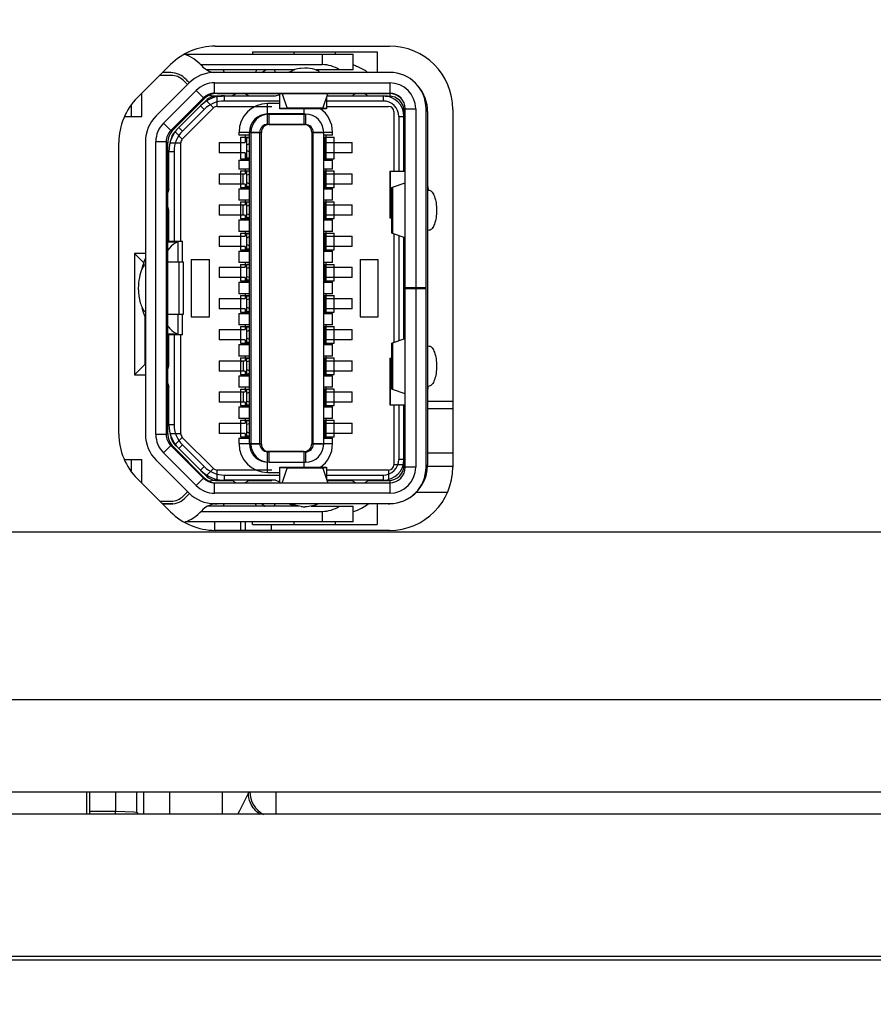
# Model space of a CAD drawing. Header units: inches. Extents: x 0 to 34, y 0 to 22.
# Tile 88 of 103: x 13.807 to 14.453, y 16.256 to 17.003. Entities that reach past the tile are written whole.
import ezdxf

# ---------------------------------------------------------------- set-up
doc = ezdxf.new("R2010")
doc.units = ezdxf.units.IN
doc.header["$LTSCALE"] = 1.87
doc.header["$MEASUREMENT"] = 0
doc.layers.get('0').update_dxf_attribs({"linetype": 'CONTINUOUS'})
for name, color, linetype in [('02___PRT_ALL_AXES', 7, 'CONTINUOUS'), ('DATUMCURVES', 7, 'CONTINUOUS'), ('DIMENSIONS', 7, 'CONTINUOUS')]:
    doc.layers.add(name, color=color, linetype=linetype)
doc.styles.get("Standard").update_dxf_attribs({"font": 'txt', "width": 0.8})
doc.dimstyles.new('DIMSTYLE_1', dxfattribs={"dimtxt": 0.125, "dimasz": 0.18, "dimexe": 0.125, "dimexo": 0.0625, "dimgap": 0.0625, "dimtad": 0, "dimtih": 1, "dimtoh": 1, "dimzin": 4, "dimdsep": 46, "dimtxsty": 'STANDARD', "dimblk": '_FILLED', "dimblk1": '_FILLED', "dimblk2": '_FILLED', "dimcen": 0.09, "dimadec": 0, "dimazin": 0, "dimtp": 0.01, "dimtm": 0.01, "dimtfac": 1, "dimtofl": 0, "dimtmove": 0, "dimatfit": 3, "dimldrblk": '_FILLED', "dimfxl": 1, "dimtolj": 1, "dimtzin": 4, "dimarcsym": 0})

# ---------------------------------------------------------------- blocks, each defined once
blk = doc.blocks.new('_FILLED')
at = {"color": 0, "linetype": 'BYBLOCK'}
blk.add_solid([(0, 0), (-1, 0.1736), (-1, -0.1736)], dxfattribs=at)
blk = doc.blocks.new('*D0')
at = {"layer": 'DIMENSIONS', "color": 2, "linetype": 'CONTINUOUS'}
for p, q in [((11.60457, 17.11665), (11.48707, 17.11665)), ((11.60457, 16.61435), (11.60457, 17.11665)), ((16.15443, 16.61435), (11.47957, 16.61435)), ((13.41968, 16.27801), (11.47957, 16.27801)), ((11.60457, 16.27801), (11.60457, 15.91801))]:
    blk.add_line(p, q, dxfattribs=at)
at = {"layer": 'DIMENSIONS', "color": 2, "linetype": 'CONTINUOUS', "xscale": 0.18, "yscale": 0.18, "zscale": 0.18}
for p, rotation in [((11.60457, 16.61435), 270), ((11.60457, 16.27801), 90)]:
    blk.add_blockref('_FILLED', p, dxfattribs=dict(at, rotation=rotation))
at = {"layer": 'DIMENSIONS', "color": 2, "linetype": 'CONTINUOUS', "insert": (11.42457, 17.17915), "char_height": 0.125, "width": 0.925, "attachment_point": 3, "line_spacing_factor": 0.9}
blk.add_mtext('.34{\\Ftxt.shx;\\W1.000000;\\H0.125000; }[8.5]', dxfattribs=at)
blk = doc.blocks.new('*D1')
at = {"layer": 'DIMENSIONS', "color": 2, "linetype": 'CONTINUOUS'}
for p, q in [((12.41658, 16.4048), (12.41658, 15.36214)), ((16.38131, 16.38748), (16.38131, 15.36214)), ((12.41658, 15.48714), (13.72394, 15.48714)), ((16.38131, 15.48714), (15.07394, 15.48714))]:
    blk.add_line(p, q, dxfattribs=at)
at = {"layer": 'DIMENSIONS', "color": 2, "linetype": 'CONTINUOUS', "xscale": 0.18, "yscale": 0.18, "zscale": 0.18, "rotation": 180}
blk.add_blockref('_FILLED', (12.41658, 15.48714), dxfattribs=at)
at = {"layer": 'DIMENSIONS', "color": 2, "linetype": 'CONTINUOUS', "xscale": 0.18, "yscale": 0.18, "zscale": 0.18}
blk.add_blockref('_FILLED', (16.38131, 15.48714), dxfattribs=at)
at = {"layer": 'DIMENSIONS', "color": 2, "linetype": 'CONTINUOUS', "insert": (14.39894, 15.54964), "char_height": 0.125, "width": 1.225, "attachment_point": 2, "line_spacing_factor": 0.9}
blk.add_mtext('3.96{\\Ftxt.shx;\\W1.000000;\\H0.125000; }[100.7]', dxfattribs=at)
blk = doc.blocks.new('*D2')
at = {"layer": 'DIMENSIONS', "color": 2, "linetype": 'CONTINUOUS'}
for p, q in [((12.41658, 16.4048), (12.41658, 14.61214)), ((16.56728, 16.33288), (16.56728, 14.61214)), ((12.41658, 14.73714), (13.81693, 14.73714)), ((16.56728, 14.73714), (15.16693, 14.73714))]:
    blk.add_line(p, q, dxfattribs=at)
at = {"layer": 'DIMENSIONS', "color": 2, "linetype": 'CONTINUOUS', "xscale": 0.18, "yscale": 0.18, "zscale": 0.18, "rotation": 180}
blk.add_blockref('_FILLED', (12.41658, 14.73714), dxfattribs=at)
at = {"layer": 'DIMENSIONS', "color": 2, "linetype": 'CONTINUOUS', "xscale": 0.18, "yscale": 0.18, "zscale": 0.18}
blk.add_blockref('_FILLED', (16.56728, 14.73714), dxfattribs=at)
at = {"layer": 'DIMENSIONS', "color": 2, "linetype": 'CONTINUOUS', "insert": (14.49193, 14.79964), "char_height": 0.125, "width": 1.225, "attachment_point": 2, "line_spacing_factor": 0.9}
blk.add_mtext('4.15{\\Ftxt.shx;\\W1.000000;\\H0.125000; }[105.4]', dxfattribs=at)

msp = doc.modelspace()

# ---------------------------------------------------------------- linework, layer by layer
at = {"color": 6, "linetype": 'CONTINUOUS'}
for p, q in [((13.98295, 16.97828), (13.98295, 16.97647)), ((13.98295, 16.97828), (14.07745, 16.97828)), ((14.01446, 16.97828), (14.01446, 16.97647)), ((14.04595, 16.97647), (14.04595, 16.97828)), ((14.07745, 16.97828), (14.07745, 16.96269)), ((13.92104, 16.96253), (13.91481, 16.96253)), ((13.99009, 16.9627), (13.99289, 16.96471)), ((14.01165, 16.9627), (14.01216, 16.96336)), ((14.01968, 16.96603), (14.02279, 16.9662)), ((13.94651, 16.94274), (13.92289, 16.91912)), ((13.94585, 16.9434), (13.94651, 16.94274)), ((13.95626, 16.94694), (13.95626, 16.94678)), ((13.95626, 16.94678), (14.08618, 16.94678)), ((14.00511, 16.94654), (14.00479, 16.94667)), ((14.00571, 16.94614), (14.00511, 16.94654)), ((14.04047, 16.94654), (14.00511, 16.94654)), ((14.00924, 16.93584), (14.00571, 16.94614)), ((14.03988, 16.94614), (14.03635, 16.93584)), ((14.04047, 16.94654), (14.03988, 16.94614)), ((14.04094, 16.94672), (14.04063, 16.94661)), ((14.08618, 16.94678), (14.08618, 16.94694)), ((14.00945, 16.93536), (14.00924, 16.93584)), ((14.00924, 16.93584), (14.03635, 16.93584)), ((14.00958, 16.93554), (14.00945, 16.93536)), ((14.03614, 16.93536), (14.00945, 16.93536)), ((14.03635, 16.93584), (14.03613, 16.93536)), ((14.09878, 16.933), (14.09799, 16.933)), ((14.11571, 16.933), (14.11571, 16.66528)), ((13.92289, 16.91912), (13.92222, 16.91978)), ((13.91886, 16.90938), (13.91767, 16.90938)), ((13.91886, 16.68891), (13.91886, 16.90938)), ((14.08851, 16.87558), (14.08898, 16.87579)), ((14.08851, 16.84081), (14.08851, 16.87558)), ((14.08868, 16.87545), (14.08851, 16.87558)), ((14.08898, 16.87579), (14.09878, 16.87913)), ((14.08898, 16.87579), (14.08898, 16.8406)), ((14.11571, 16.87354), (14.11691, 16.87336)), ((14.11691, 16.84303), (14.11571, 16.84285)), ((14.08898, 16.8406), (14.08851, 16.84082)), ((14.09878, 16.83727), (14.08898, 16.8406)), ((13.93075, 16.81883), (13.91929, 16.81883)), ((13.92757, 16.77946), (13.92757, 16.81883)), ((13.93075, 16.77946), (13.93075, 16.81883)), ((14.09996, 16.79891), (14.09996, 16.7997)), ((14.10783, 16.79891), (14.10783, 16.7997)), ((13.91929, 16.77946), (13.93075, 16.77946)), ((14.08898, 16.75775), (14.09878, 16.76102)), ((14.08851, 16.75753), (14.08898, 16.75775)), ((14.08851, 16.7227), (14.08851, 16.75754)), ((14.08869, 16.7574), (14.08851, 16.75753)), ((14.08898, 16.75775), (14.08898, 16.72249)), ((14.11571, 16.75553), (14.11691, 16.75535)), ((14.11691, 16.72493), (14.11571, 16.72474)), ((14.08898, 16.72249), (14.08851, 16.72271)), ((14.09878, 16.71915), (14.08898, 16.72249)), ((13.91767, 16.68891), (13.91886, 16.68891)), ((13.9224, 16.67866), (13.92289, 16.67916)), ((13.92289, 16.67916), (13.94651, 16.65554)), ((14.09799, 16.66528), (14.09878, 16.66528)), ((14.00571, 16.65214), (14.00939, 16.66289)), ((14.00939, 16.66289), (14.0096, 16.66337)), ((14.0362, 16.66289), (14.00939, 16.66289)), ((14.0096, 16.66337), (14.03598, 16.66337)), ((14.03585, 16.66319), (14.03598, 16.66337)), ((14.03598, 16.66337), (14.0362, 16.66289)), ((14.0362, 16.66289), (14.03988, 16.65214)), ((13.94651, 16.65554), (13.94601, 16.65505)), ((14.00511, 16.65174), (14.00571, 16.65214)), ((14.00511, 16.65174), (14.03913, 16.65174)), ((14.03988, 16.65214), (14.04047, 16.65174)), ((13.91481, 16.63576), (13.92105, 16.63576)), ((14.08618, 16.63576), (13.95626, 16.63576)), ((13.99224, 16.634), (13.98987, 16.63576)), ((14.01983, 16.63368), (14.0162, 16.63435)), ((14.07745, 16.63576), (14.07745, 16.62001)), ((13.98295, 16.62001), (13.98295, 16.62214)), ((13.98295, 16.62001), (14.07745, 16.62001)), ((14.01446, 16.62214), (14.01446, 16.62001)), ((14.04595, 16.62001), (14.04595, 16.62214))]:
    msp.add_line(p, q, dxfattribs=at)
at = {"color": 7, "linetype": 'CONTINUOUS'}
for p, q in [((13.93144, 16.97647), (14.05941, 16.97647)), ((14.03578, 16.97647), (14.03578, 16.9686)), ((14.05941, 16.96466), (14.05941, 16.97647)), ((13.94361, 16.9686), (14.03578, 16.9686)), ((14.01426, 16.96466), (13.9485, 16.96466)), ((14.08697, 16.96269), (13.95429, 16.96269)), ((13.96076, 16.96466), (13.96157, 16.96269)), ((13.98601, 16.96466), (13.98519, 16.96269)), ((13.99954, 16.96466), (14.00035, 16.96269)), ((14.05941, 16.96466), (14.0313, 16.96466)), ((13.9348, 16.95462), (13.91, 16.92982)), ((13.91295, 16.96067), (13.92279, 16.96067)), ((13.92279, 16.96045), (13.92279, 16.96067)), ((13.95429, 16.94694), (13.95429, 16.95482)), ((13.95429, 16.95482), (14.08697, 16.95482)), ((14.08697, 16.95482), (14.08697, 16.94694)), ((13.91557, 16.92425), (13.94037, 16.94905)), ((13.94037, 16.94905), (13.94594, 16.94349)), ((13.89917, 16.92917), (13.89917, 16.94689)), ((13.94594, 16.94349), (13.92113, 16.91868)), ((13.94791, 16.94135), (13.94583, 16.93927)), ((13.95347, 16.93578), (13.94791, 16.94135)), ((13.95429, 16.94694), (14.08697, 16.94694)), ((13.95469, 16.94498), (14.00035, 16.94498)), ((13.95626, 16.93694), (13.95626, 16.94481)), ((13.95626, 16.94481), (13.96006, 16.94481)), ((13.96174, 16.94104), (13.96174, 16.94498)), ((14.0037, 16.94104), (13.96174, 16.94104)), ((14.00035, 16.94498), (14.0037, 16.94609)), ((14.0037, 16.93511), (14.0037, 16.94672)), ((14.03913, 16.94395), (14.03913, 16.93511)), ((14.08204, 16.94104), (14.03913, 16.94104)), ((14.03948, 16.94498), (14.08204, 16.94498)), ((14.08204, 16.94498), (14.08204, 16.94104)), ((14.0833, 16.94481), (14.08618, 16.94481)), ((14.08618, 16.94481), (14.08618, 16.94442)), ((14.08697, 16.94678), (14.08697, 16.94481)), ((13.8913, 16.9371), (13.89089, 16.9371)), ((13.8913, 16.92917), (13.8913, 16.93763)), ((13.92714, 16.92098), (13.94364, 16.93748)), ((13.92985, 16.91216), (13.95347, 16.93578)), ((13.94643, 16.9347), (13.92992, 16.91819)), ((13.94364, 16.93748), (13.94643, 16.9347)), ((13.95626, 16.93694), (13.9976, 16.93694)), ((13.99445, 16.93143), (13.99445, 16.93907)), ((14.0037, 16.93907), (13.99445, 16.93907)), ((14.00924, 16.93538), (14.0037, 16.93538)), ((14.03913, 16.93511), (14.0037, 16.93511)), ((14.02201, 16.93511), (14.02201, 16.92332)), ((14.03913, 16.93538), (14.03614, 16.93538)), ((14.03913, 16.93694), (14.08618, 16.93694)), ((14.09012, 16.933), (14.09012, 16.88789)), ((14.0973, 16.933), (14.09799, 16.933)), ((14.09799, 16.88789), (14.09799, 16.933)), ((14.09878, 16.66348), (14.09878, 16.93513)), ((14.09878, 16.93513), (14.10665, 16.93513)), ((14.10665, 16.93513), (14.10665, 16.7997)), ((14.11452, 16.7997), (14.11452, 16.93513)), ((13.88638, 16.92917), (13.89917, 16.92917)), ((13.99445, 16.92332), (13.99445, 16.9312)), ((14.02201, 16.9312), (13.99445, 16.9312)), ((13.99563, 16.92316), (13.99563, 16.93103)), ((13.99563, 16.93103), (14.02319, 16.93103)), ((14.02319, 16.93103), (14.02319, 16.92316)), ((14.09386, 16.92923), (14.09386, 16.88789)), ((14.09386, 16.92923), (14.09779, 16.92923)), ((14.09779, 16.88789), (14.09779, 16.92923)), ((13.92113, 16.91868), (13.91557, 16.92425)), ((13.92439, 16.91762), (13.92985, 16.91216)), ((13.92992, 16.91819), (13.92714, 16.92098)), ((13.97279, 16.91742), (13.97279, 16.91506)), ((13.97279, 16.91742), (13.98854, 16.91742)), ((13.98067, 16.6812), (13.98067, 16.91742)), ((13.98185, 16.91725), (13.98185, 16.68103)), ((13.98185, 16.91725), (13.98972, 16.91725)), ((13.98854, 16.6812), (13.98854, 16.91742)), ((13.98972, 16.68103), (13.98972, 16.91725)), ((14.02201, 16.92332), (13.99445, 16.92332)), ((13.99563, 16.92316), (14.02319, 16.92316)), ((14.02791, 16.91742), (14.02791, 16.6812)), ((14.02791, 16.91742), (14.03578, 16.91742)), ((14.02909, 16.68103), (14.02909, 16.91725)), ((14.02909, 16.91725), (14.03697, 16.91725)), ((14.03697, 16.68103), (14.03697, 16.91725)), ((14.03706, 16.91742), (14.04366, 16.91742)), ((14.04366, 16.91506), (14.04366, 16.91742)), ((13.90193, 16.91033), (13.90193, 16.68828)), ((13.9098, 16.68828), (13.9098, 16.91033)), ((13.9098, 16.91033), (13.91767, 16.91033)), ((13.91767, 16.91033), (13.91767, 16.68828)), ((13.98067, 16.91506), (13.97279, 16.91506)), ((13.97397, 16.91371), (13.97397, 16.89717)), ((13.97397, 16.91371), (13.98067, 16.91371)), ((13.97752, 16.91506), (13.97752, 16.90954)), ((13.97752, 16.91349), (13.98067, 16.91348)), ((13.9787, 16.89773), (13.9787, 16.91348)), ((14.04366, 16.91506), (14.03697, 16.91506)), ((14.03697, 16.91371), (14.04484, 16.91371)), ((14.03775, 16.91348), (14.03697, 16.91348)), ((14.03697, 16.91331), (14.03893, 16.91331)), ((14.03775, 16.91348), (14.03775, 16.89773)), ((14.03893, 16.89616), (14.03893, 16.91506)), ((14.04484, 16.89717), (14.04484, 16.91371)), ((13.91964, 16.87411), (13.91964, 16.90288)), ((13.91964, 16.90288), (13.92358, 16.90288)), ((13.92082, 16.90938), (13.9287, 16.90938)), ((13.92358, 16.90288), (13.92358, 16.83474)), ((13.9287, 16.83474), (13.9287, 16.90938)), ((13.95783, 16.90954), (13.95783, 16.90167)), ((13.95783, 16.90954), (13.97752, 16.90954)), ((13.9787, 16.90791), (13.98067, 16.90873)), ((13.98067, 16.90248), (13.9787, 16.9033)), ((14.03775, 16.90791), (14.03697, 16.90824)), ((14.03697, 16.90297), (14.03775, 16.9033)), ((14.03893, 16.90954), (14.05862, 16.90954)), ((14.05862, 16.90167), (14.05862, 16.90954)), ((13.97752, 16.90167), (13.95783, 16.90167)), ((13.97279, 16.89616), (13.97279, 16.88946)), ((13.97279, 16.89616), (13.98067, 16.89616)), ((13.97397, 16.89717), (13.98067, 16.89717)), ((13.97752, 16.90167), (13.97752, 16.89616)), ((13.98067, 16.89757), (13.97791, 16.89757)), ((13.98067, 16.89773), (13.9787, 16.89773)), ((13.97988, 16.89773), (13.97988, 16.89757)), ((14.03697, 16.89773), (14.03775, 16.89773)), ((14.03893, 16.89757), (14.03697, 16.89757)), ((14.03697, 16.89717), (14.04484, 16.89717)), ((14.03697, 16.89616), (14.04366, 16.89616)), ((14.05862, 16.90167), (14.03893, 16.90167)), ((14.04366, 16.88946), (14.04366, 16.89616)), ((13.98067, 16.88946), (13.97279, 16.88946)), ((13.97397, 16.88812), (13.97397, 16.87552)), ((13.97397, 16.88812), (13.98067, 16.88812)), ((13.97752, 16.88946), (13.97752, 16.88592)), ((13.9787, 16.87608), (13.9787, 16.88789)), ((13.98067, 16.88789), (13.9787, 16.88789)), ((14.04366, 16.88946), (14.03697, 16.88946)), ((14.03697, 16.88812), (14.04484, 16.88812)), ((14.03775, 16.88789), (14.03697, 16.88789)), ((14.03775, 16.87608), (14.03775, 16.88789)), ((14.03775, 16.88772), (14.03893, 16.88772)), ((14.03893, 16.8745), (14.03893, 16.88946)), ((14.04484, 16.87552), (14.04484, 16.88812)), ((14.08695, 16.88789), (14.08695, 16.85246)), ((14.08695, 16.88789), (14.09875, 16.88789)), ((14.08722, 16.88789), (14.08722, 16.85246)), ((13.95783, 16.88592), (13.95783, 16.87805)), ((13.95783, 16.88592), (13.97752, 16.88592)), ((13.97594, 16.87805), (13.97594, 16.88592)), ((13.9787, 16.88505), (13.98067, 16.88568)), ((14.03775, 16.88505), (14.03697, 16.8853)), ((14.03893, 16.88592), (14.05862, 16.88592)), ((14.05862, 16.87805), (14.05862, 16.88592)), ((13.91964, 16.87411), (13.91886, 16.87175)), ((13.97752, 16.87805), (13.95783, 16.87805)), ((13.97279, 16.8745), (13.97279, 16.86584)), ((13.97279, 16.8745), (13.98067, 16.8745)), ((13.97397, 16.87552), (13.98067, 16.87552)), ((13.97752, 16.87805), (13.97752, 16.8745)), ((13.98067, 16.87829), (13.9787, 16.87892)), ((13.98067, 16.87608), (13.9787, 16.87608)), ((13.97988, 16.87591), (13.97988, 16.87608)), ((13.98067, 16.87591), (13.97988, 16.87591)), ((14.03697, 16.87867), (14.03775, 16.87892)), ((14.03775, 16.87608), (14.03697, 16.87608)), ((14.03893, 16.87591), (14.03697, 16.87591)), ((14.03697, 16.87552), (14.04484, 16.87552)), ((14.03697, 16.8745), (14.04366, 16.8745)), ((14.05862, 16.87805), (14.03893, 16.87805)), ((14.04366, 16.86584), (14.04366, 16.8745)), ((14.11629, 16.87391), (14.11577, 16.8772)), ((13.91886, 16.86607), (13.91767, 16.86607)), ((13.98067, 16.86584), (13.97279, 16.86584)), ((13.97752, 16.86584), (13.97752, 16.8623)), ((14.04366, 16.86584), (14.03697, 16.86584)), ((14.03893, 16.85088), (14.03893, 16.86584)), ((13.91964, 16.85836), (13.91886, 16.86072)), ((13.91964, 16.83474), (13.91964, 16.85836)), ((13.95783, 16.8623), (13.95783, 16.85443)), ((13.95783, 16.8623), (13.97752, 16.8623)), ((13.97397, 16.8645), (13.97397, 16.8519)), ((13.97397, 16.8645), (13.98067, 16.8645)), ((13.97594, 16.85443), (13.97594, 16.8623)), ((13.9787, 16.85246), (13.9787, 16.86427)), ((13.98067, 16.86427), (13.9787, 16.86427)), ((13.98067, 16.86206), (13.9787, 16.86142)), ((14.03697, 16.8645), (14.04484, 16.8645)), ((14.03697, 16.86427), (14.03775, 16.86427)), ((14.03697, 16.86168), (14.03775, 16.86142)), ((14.03775, 16.85246), (14.03775, 16.86427)), ((14.03775, 16.8641), (14.03893, 16.8641)), ((14.03893, 16.8623), (14.05862, 16.8623)), ((14.04484, 16.8519), (14.04484, 16.8645)), ((14.05862, 16.85443), (14.05862, 16.8623)), ((13.97752, 16.85443), (13.95783, 16.85443)), ((13.97279, 16.85088), (13.97279, 16.84222)), ((13.97279, 16.85088), (13.98067, 16.85088)), ((13.97397, 16.8519), (13.98067, 16.8519)), ((13.97752, 16.85443), (13.97752, 16.85088)), ((13.98067, 16.85467), (13.9787, 16.8553)), ((13.98067, 16.85246), (13.9787, 16.85246)), ((13.97988, 16.85229), (13.97988, 16.85246)), ((13.98067, 16.85229), (13.97988, 16.85229)), ((14.03697, 16.85505), (14.03775, 16.8553)), ((14.03775, 16.85246), (14.03697, 16.85246)), ((14.03893, 16.85229), (14.03697, 16.85229)), ((14.03697, 16.8519), (14.04484, 16.8519)), ((14.03697, 16.85088), (14.04366, 16.85088)), ((14.05862, 16.85443), (14.03893, 16.85443)), ((14.04366, 16.84222), (14.04366, 16.85088)), ((14.08695, 16.85246), (14.08851, 16.85246)), ((13.95783, 16.83868), (13.95783, 16.8308)), ((13.95783, 16.83868), (13.97752, 16.83868)), ((13.98067, 16.84222), (13.97279, 16.84222)), ((13.97397, 16.84087), (13.97397, 16.82828)), ((13.97397, 16.84087), (13.98067, 16.84087)), ((13.97752, 16.84222), (13.97752, 16.83868)), ((13.9787, 16.82883), (13.9787, 16.84065)), ((13.9787, 16.84065), (13.98067, 16.84065)), ((13.9787, 16.83744), (13.98067, 16.83826)), ((14.04366, 16.84222), (14.03697, 16.84222)), ((14.03697, 16.84087), (14.04484, 16.84087)), ((14.03697, 16.84065), (14.03775, 16.84065)), ((14.03775, 16.83744), (14.03697, 16.83777)), ((14.03775, 16.84065), (14.03775, 16.82883)), ((14.03775, 16.84048), (14.03893, 16.84048)), ((14.03893, 16.82726), (14.03893, 16.84222)), ((14.03893, 16.83868), (14.05862, 16.83868)), ((14.04484, 16.82828), (14.04484, 16.84087)), ((14.05862, 16.8308), (14.05862, 16.83868)), ((14.09012, 16.84022), (14.09012, 16.75812)), ((14.09386, 16.83894), (14.09386, 16.75938)), ((14.09779, 16.7607), (14.09779, 16.8376)), ((14.09799, 16.83753), (14.09799, 16.76076)), ((14.09819, 16.76083), (14.09819, 16.83747)), ((13.91886, 16.83474), (13.9298, 16.83474)), ((13.91886, 16.83422), (13.92646, 16.83422)), ((13.9298, 16.83474), (13.92646, 16.83422)), ((13.92646, 16.83422), (13.92646, 16.81883)), ((13.92988, 16.81883), (13.92988, 16.83474)), ((13.97752, 16.8308), (13.95783, 16.8308)), ((13.97397, 16.82828), (13.98067, 16.82828)), ((13.97752, 16.8308), (13.97752, 16.82726)), ((13.98067, 16.83122), (13.9787, 16.83204)), ((13.98067, 16.82883), (13.9787, 16.82883)), ((13.97988, 16.82867), (13.97988, 16.82883)), ((13.98067, 16.82867), (13.97988, 16.82867)), ((14.03697, 16.83171), (14.03775, 16.83204)), ((14.03697, 16.82883), (14.03775, 16.82883)), ((14.03893, 16.82867), (14.03697, 16.82867)), ((14.03697, 16.82828), (14.04484, 16.82828)), ((14.05862, 16.8308), (14.03893, 16.8308)), ((13.89366, 16.82552), (13.89366, 16.73339)), ((13.90079, 16.81839), (13.89366, 16.82552)), ((13.90193, 16.82552), (13.89366, 16.82552)), ((13.93657, 16.8208), (13.93657, 16.77749)), ((13.93657, 16.8208), (13.95035, 16.8208)), ((13.95035, 16.77749), (13.95035, 16.8208)), ((13.97279, 16.82726), (13.97279, 16.8186)), ((13.97279, 16.82726), (13.98067, 16.82726)), ((14.03697, 16.82726), (14.04366, 16.82726)), ((14.04366, 16.8186), (14.04366, 16.82726)), ((14.06452, 16.8208), (14.06452, 16.77749)), ((14.06452, 16.8208), (14.0783, 16.8208)), ((14.0783, 16.77749), (14.0783, 16.8208)), ((13.95783, 16.81506), (13.95783, 16.80718)), ((13.95783, 16.81506), (13.97752, 16.81506)), ((13.98067, 16.8186), (13.97279, 16.8186)), ((13.97397, 16.81725), (13.97397, 16.80465)), ((13.97397, 16.81725), (13.98067, 16.81725)), ((13.97752, 16.8186), (13.97752, 16.81506)), ((13.9787, 16.80521), (13.9787, 16.81702)), ((13.98067, 16.81702), (13.9787, 16.81702)), ((13.98067, 16.81481), (13.9787, 16.81418)), ((14.04366, 16.8186), (14.03697, 16.8186)), ((14.03697, 16.81725), (14.04484, 16.81725)), ((14.03775, 16.81702), (14.03697, 16.81702)), ((14.03775, 16.81418), (14.03697, 16.81443)), ((14.03775, 16.80521), (14.03775, 16.81702)), ((14.03775, 16.81686), (14.03893, 16.81686)), ((14.03893, 16.80364), (14.03893, 16.8186)), ((14.03893, 16.81506), (14.05862, 16.81506)), ((14.04484, 16.80465), (14.04484, 16.81725)), ((14.05862, 16.80718), (14.05862, 16.81506)), ((13.97752, 16.80718), (13.95783, 16.80718)), ((13.97752, 16.80718), (13.97752, 16.80364)), ((13.9787, 16.80806), (13.98067, 16.80742)), ((14.03697, 16.8078), (14.03775, 16.80806)), ((14.05862, 16.80718), (14.03893, 16.80718)), ((13.97279, 16.80364), (13.97279, 16.79498)), ((13.97279, 16.80364), (13.98067, 16.80364)), ((13.97397, 16.80465), (13.98067, 16.80465)), ((13.98067, 16.80521), (13.9787, 16.80521)), ((13.97988, 16.80505), (13.97988, 16.80521)), ((13.98067, 16.80505), (13.97988, 16.80505)), ((14.03775, 16.80521), (14.03697, 16.80521)), ((14.03893, 16.80505), (14.03697, 16.80505)), ((14.03697, 16.80465), (14.04484, 16.80465)), ((14.03697, 16.80364), (14.04366, 16.80364)), ((14.04366, 16.79498), (14.04366, 16.80364)), ((14.09878, 16.7997), (14.11452, 16.7997)), ((14.09878, 16.79891), (14.11452, 16.79891)), ((14.10665, 16.79891), (14.10665, 16.66348)), ((14.11452, 16.66348), (14.11452, 16.79891)), ((13.95783, 16.79143), (13.95783, 16.78356)), ((13.95783, 16.79143), (13.97752, 16.79143)), ((13.98067, 16.79498), (13.97279, 16.79498)), ((13.97397, 16.79363), (13.97397, 16.78103)), ((13.97397, 16.79363), (13.98067, 16.79363)), ((13.97752, 16.79498), (13.97752, 16.79143)), ((13.9787, 16.78159), (13.9787, 16.7934)), ((13.9787, 16.7934), (13.98067, 16.7934)), ((13.9787, 16.79056), (13.98067, 16.79119)), ((14.04366, 16.79498), (14.03697, 16.79498)), ((14.03697, 16.79363), (14.04484, 16.79363)), ((14.03775, 16.7934), (14.03697, 16.7934)), ((14.03697, 16.79081), (14.03775, 16.79056)), ((14.03775, 16.7934), (14.03775, 16.78159)), ((14.03775, 16.79324), (14.03893, 16.79324)), ((14.03893, 16.78002), (14.03893, 16.79498)), ((14.03893, 16.79143), (14.05862, 16.79143)), ((14.04484, 16.78103), (14.04484, 16.79363)), ((14.05862, 16.78356), (14.05862, 16.79143)), ((13.97752, 16.78356), (13.95783, 16.78356)), ((13.97752, 16.78356), (13.97752, 16.78002)), ((13.98067, 16.7838), (13.9787, 16.78443)), ((14.03775, 16.78443), (14.03697, 16.78418)), ((14.05862, 16.78356), (14.03893, 16.78356)), ((13.90153, 16.7781), (13.90153, 16.74127)), ((13.92646, 16.77946), (13.92646, 16.7644)), ((13.92988, 16.76387), (13.92988, 16.77946)), ((13.93657, 16.77749), (13.95035, 16.77749)), ((13.97279, 16.78002), (13.97279, 16.77135)), ((13.97279, 16.78002), (13.98067, 16.78002)), ((13.97397, 16.78103), (13.98067, 16.78103)), ((13.9787, 16.78159), (13.98067, 16.78159)), ((13.97988, 16.78143), (13.97988, 16.78159)), ((13.98067, 16.78143), (13.97988, 16.78143)), ((14.03775, 16.78159), (14.03697, 16.78159)), ((14.03893, 16.78143), (14.03697, 16.78143)), ((14.03697, 16.78103), (14.04484, 16.78103)), ((14.03697, 16.78002), (14.04366, 16.78002)), ((14.04366, 16.77135), (14.04366, 16.78002)), ((14.06452, 16.77749), (14.0783, 16.77749)), ((14.09878, 16.77687), (14.09819, 16.77687)), ((13.98067, 16.77135), (13.97279, 16.77135)), ((13.97397, 16.77001), (13.97397, 16.75741)), ((13.97397, 16.77001), (13.98067, 16.77001)), ((13.97752, 16.77135), (13.97752, 16.76781)), ((13.9787, 16.75797), (13.9787, 16.76978)), ((13.9787, 16.76978), (13.98067, 16.76978)), ((14.04366, 16.77135), (14.03697, 16.77135)), ((14.03697, 16.77001), (14.04484, 16.77001)), ((14.03775, 16.76978), (14.03697, 16.76978)), ((14.03775, 16.76978), (14.03775, 16.75797)), ((14.03775, 16.76961), (14.03893, 16.76961)), ((14.03893, 16.75639), (14.03893, 16.77135)), ((14.04484, 16.75741), (14.04484, 16.77001)), ((13.90153, 16.76663), (13.90193, 16.76702)), ((13.90193, 16.76309), (13.90153, 16.76309)), ((13.92646, 16.7644), (13.91886, 16.7644)), ((13.9298, 16.76387), (13.91886, 16.76387)), ((13.91964, 16.74025), (13.91964, 16.76387)), ((13.92358, 16.76387), (13.92358, 16.69573)), ((13.92646, 16.7644), (13.9298, 16.76387)), ((13.9287, 16.68891), (13.9287, 16.76387)), ((13.95783, 16.76781), (13.95783, 16.75994)), ((13.95783, 16.76781), (13.97752, 16.76781)), ((13.9787, 16.76657), (13.98067, 16.76739)), ((13.98067, 16.76036), (13.9787, 16.76117)), ((14.03775, 16.76657), (14.03697, 16.7669)), ((14.03697, 16.76085), (14.03775, 16.76117)), ((14.03893, 16.76781), (14.05862, 16.76781)), ((14.05862, 16.75994), (14.05862, 16.76781)), ((13.97752, 16.75994), (13.95783, 16.75994)), ((13.97279, 16.75639), (13.97279, 16.74773)), ((13.97279, 16.75639), (13.98067, 16.75639)), ((13.97397, 16.75741), (13.98067, 16.75741)), ((13.97752, 16.75994), (13.97752, 16.75639)), ((13.98067, 16.75797), (13.9787, 16.75797)), ((13.97988, 16.7578), (13.97988, 16.75797)), ((13.98067, 16.7578), (13.97988, 16.7578)), ((14.03775, 16.75797), (14.03697, 16.75797)), ((14.03893, 16.7578), (14.03697, 16.7578)), ((14.03697, 16.75741), (14.04484, 16.75741)), ((14.03697, 16.75639), (14.04366, 16.75639)), ((14.05862, 16.75994), (14.03893, 16.75994)), ((14.04366, 16.74773), (14.04366, 16.75639)), ((13.98067, 16.74773), (13.97279, 16.74773)), ((13.97397, 16.74639), (13.97397, 16.73379)), ((13.97397, 16.74639), (13.98067, 16.74639)), ((13.97752, 16.74773), (13.97752, 16.74419)), ((13.9787, 16.73435), (13.9787, 16.74616)), ((13.9787, 16.74616), (13.98067, 16.74616)), ((14.04366, 16.74773), (14.03697, 16.74773)), ((14.03697, 16.74639), (14.04484, 16.74639)), ((14.03775, 16.74616), (14.03697, 16.74616)), ((14.03775, 16.74616), (14.03775, 16.73435)), ((14.03775, 16.74599), (14.03893, 16.74599)), ((14.03893, 16.73277), (14.03893, 16.74773)), ((14.04484, 16.73379), (14.04484, 16.74639)), ((14.08695, 16.74616), (14.08695, 16.71072)), ((14.08695, 16.74616), (14.08851, 16.74616)), ((14.08722, 16.74616), (14.08722, 16.71072)), ((13.90153, 16.74127), (13.89366, 16.73339)), ((13.90153, 16.74127), (13.90193, 16.74127)), ((13.91886, 16.73789), (13.91964, 16.74025)), ((13.95783, 16.74419), (13.95783, 16.73631)), ((13.95783, 16.74419), (13.97752, 16.74419)), ((13.97397, 16.74304), (13.97512, 16.74419)), ((13.97594, 16.74419), (13.97594, 16.73631)), ((13.97752, 16.74501), (13.9787, 16.74501)), ((13.98067, 16.74395), (13.9787, 16.74331)), ((14.03697, 16.74357), (14.03775, 16.74331)), ((14.03893, 16.74419), (14.05862, 16.74419)), ((14.05862, 16.73631), (14.05862, 16.74419)), ((13.89366, 16.73339), (13.90193, 16.73339)), ((13.97752, 16.73631), (13.95783, 16.73631)), ((13.97279, 16.73277), (13.97279, 16.72411)), ((13.97279, 16.73277), (13.98067, 16.73277)), ((13.97397, 16.73379), (13.98067, 16.73379)), ((13.97752, 16.73631), (13.97752, 16.73277)), ((13.98067, 16.73656), (13.9787, 16.73719)), ((13.9787, 16.73435), (13.98067, 16.73435)), ((13.97988, 16.73418), (13.97988, 16.73435)), ((13.98067, 16.73418), (13.97988, 16.73418)), ((14.03697, 16.73694), (14.03775, 16.73719)), ((14.03697, 16.73435), (14.03775, 16.73435)), ((14.03893, 16.73418), (14.03697, 16.73418)), ((14.03697, 16.73379), (14.04484, 16.73379)), ((14.03697, 16.73277), (14.04366, 16.73277)), ((14.05862, 16.73631), (14.03893, 16.73631)), ((14.04366, 16.72411), (14.04366, 16.73277)), ((13.91886, 16.72687), (13.91964, 16.7245)), ((13.91964, 16.69573), (13.91964, 16.7245)), ((13.98067, 16.72411), (13.97279, 16.72411)), ((13.97752, 16.72411), (13.97752, 16.72057)), ((14.04366, 16.72411), (14.03697, 16.72411)), ((14.03893, 16.70915), (14.03893, 16.72411)), ((13.95783, 16.72057), (13.95783, 16.71269)), ((13.95783, 16.72057), (13.97752, 16.72057)), ((13.97397, 16.72276), (13.97397, 16.71017)), ((13.97397, 16.72276), (13.98067, 16.72276)), ((13.97594, 16.72057), (13.97594, 16.71269)), ((13.9787, 16.71072), (13.9787, 16.72254)), ((13.9787, 16.72254), (13.98067, 16.72254)), ((13.9787, 16.71969), (13.98067, 16.72033)), ((14.04484, 16.72276), (14.03697, 16.72276)), ((14.03775, 16.72254), (14.03697, 16.72254)), ((14.03697, 16.71995), (14.03775, 16.71969)), ((14.03775, 16.72254), (14.03775, 16.71072)), ((14.03775, 16.72237), (14.03893, 16.72237)), ((14.03893, 16.72057), (14.05862, 16.72057)), ((14.04484, 16.71017), (14.04484, 16.72276)), ((14.05862, 16.71269), (14.05862, 16.72057)), ((13.97752, 16.71269), (13.95783, 16.71269)), ((13.97279, 16.70915), (13.97279, 16.70049)), ((13.97279, 16.70915), (13.98067, 16.70915)), ((13.97397, 16.71017), (13.98067, 16.71017)), ((13.97752, 16.71269), (13.97752, 16.70915)), ((13.9787, 16.71357), (13.98067, 16.71293)), ((13.9787, 16.71072), (13.98067, 16.71072)), ((13.97988, 16.71056), (13.97988, 16.71072)), ((13.98067, 16.71056), (13.97988, 16.71056)), ((14.03775, 16.71357), (14.03697, 16.71331)), ((14.03775, 16.71072), (14.03697, 16.71072)), ((14.03893, 16.71056), (14.03697, 16.71056)), ((14.03697, 16.71017), (14.04484, 16.71017)), ((14.03697, 16.70915), (14.04366, 16.70915)), ((14.05862, 16.71269), (14.03893, 16.71269)), ((14.04366, 16.70049), (14.04366, 16.70915)), ((14.08695, 16.71072), (14.09875, 16.71072)), ((14.09012, 16.71072), (14.09012, 16.66528)), ((14.09386, 16.71072), (14.09386, 16.66939)), ((14.09779, 16.66939), (14.09779, 16.71072)), ((14.09799, 16.66528), (14.09799, 16.71072)), ((14.1348, 16.71342), (14.11571, 16.71342)), ((13.92358, 16.69573), (13.91964, 16.69573)), ((13.95783, 16.69694), (13.95783, 16.68907)), ((13.95783, 16.69694), (13.97752, 16.69694)), ((13.98067, 16.70049), (13.97279, 16.70049)), ((13.97397, 16.69914), (13.97397, 16.68654)), ((13.97397, 16.69914), (13.98067, 16.69914)), ((13.97752, 16.70049), (13.97752, 16.69694)), ((13.97791, 16.69875), (13.9787, 16.69875)), ((13.9787, 16.6871), (13.9787, 16.69891)), ((13.9787, 16.69891), (13.98067, 16.69891)), ((13.9787, 16.69607), (13.98067, 16.6967)), ((14.04366, 16.70049), (14.03697, 16.70049)), ((14.03697, 16.69914), (14.04484, 16.69914)), ((14.03775, 16.69891), (14.03697, 16.69891)), ((14.03775, 16.69571), (14.03697, 16.69603)), ((14.03775, 16.69891), (14.03775, 16.6871)), ((14.03775, 16.69875), (14.03893, 16.69875)), ((14.03893, 16.68553), (14.03893, 16.70049)), ((14.03893, 16.69694), (14.05862, 16.69694)), ((14.04484, 16.68654), (14.04484, 16.69914)), ((14.05862, 16.68907), (14.05862, 16.69694)), ((13.91767, 16.68828), (13.9098, 16.68828)), ((13.9287, 16.68891), (13.92082, 16.68891)), ((13.92985, 16.68612), (13.92428, 16.68055)), ((13.95347, 16.6625), (13.92985, 16.68612)), ((13.97752, 16.68907), (13.95783, 16.68907)), ((13.97397, 16.68654), (13.98067, 16.68654)), ((13.97752, 16.68907), (13.97752, 16.68553)), ((13.98067, 16.68931), (13.9787, 16.68995)), ((13.98067, 16.6871), (13.9787, 16.6871)), ((13.97988, 16.6871), (13.97988, 16.68694)), ((13.98067, 16.68694), (13.97988, 16.68694)), ((14.03697, 16.68998), (14.03775, 16.69031)), ((14.03697, 16.6871), (14.03775, 16.6871)), ((14.03893, 16.68694), (14.03697, 16.68694)), ((14.03697, 16.68654), (14.04484, 16.68654)), ((14.05862, 16.68907), (14.03893, 16.68907)), ((13.91557, 16.67436), (13.92113, 16.67993)), ((13.92113, 16.67993), (13.94594, 16.65513)), ((13.92428, 16.68055), (13.92686, 16.67798)), ((13.92714, 16.67764), (13.92992, 16.68042)), ((13.92992, 16.68042), (13.94643, 16.66392)), ((13.97279, 16.68553), (13.97279, 16.6812)), ((13.97279, 16.68553), (13.98067, 16.68553)), ((13.98043, 16.6812), (13.97279, 16.6812)), ((13.98854, 16.6812), (13.98067, 16.6812)), ((13.98972, 16.68103), (13.98185, 16.68103)), ((14.03578, 16.6812), (14.02791, 16.6812)), ((14.03697, 16.68103), (14.02909, 16.68103)), ((14.03697, 16.68553), (14.04366, 16.68553)), ((14.04366, 16.6812), (14.03697, 16.6812)), ((14.04366, 16.6812), (14.04366, 16.68553)), ((13.94037, 16.64956), (13.91557, 16.67436)), ((13.94364, 16.66113), (13.92714, 16.67764)), ((13.99445, 16.66742), (13.99445, 16.67529)), ((14.02201, 16.67529), (13.99445, 16.67529)), ((13.99563, 16.66725), (13.99563, 16.67513)), ((14.02319, 16.67513), (13.99563, 16.67513)), ((14.02201, 16.67529), (14.02201, 16.66742)), ((14.02319, 16.67513), (14.02319, 16.66725)), ((14.1348, 16.67406), (14.11571, 16.67406)), ((13.88629, 16.66933), (13.89917, 16.66933)), ((13.8913, 16.66065), (13.8913, 16.66933)), ((13.89917, 16.65139), (13.89917, 16.66933)), ((13.91, 16.66879), (13.9348, 16.64399)), ((13.94643, 16.66392), (13.94364, 16.66113)), ((13.99445, 16.65954), (13.99445, 16.66718)), ((13.99563, 16.66725), (14.02319, 16.66725)), ((14.0037, 16.65169), (14.0037, 16.6635)), ((14.0037, 16.6635), (14.03913, 16.6635)), ((14.02201, 16.66718), (14.02201, 16.6635)), ((14.03913, 16.6635), (14.03913, 16.65433)), ((14.09799, 16.66528), (14.09012, 16.66528)), ((14.09779, 16.66939), (14.09386, 16.66939)), ((14.10665, 16.66348), (14.09878, 16.66348)), ((14.1348, 16.66406), (14.11571, 16.66406)), ((13.8913, 16.66151), (13.89064, 16.66151)), ((13.94398, 16.66086), (13.94791, 16.65693)), ((13.94791, 16.65693), (13.95347, 16.6625)), ((13.95626, 16.65347), (13.95626, 16.66135)), ((13.9976, 16.66135), (13.95626, 16.66135)), ((13.96174, 16.65364), (13.96174, 16.65757)), ((13.96174, 16.65757), (14.0037, 16.65757)), ((13.99445, 16.65954), (14.0037, 16.65954)), ((14.0037, 16.66323), (14.00939, 16.66323)), ((14.0362, 16.66323), (14.03913, 16.66323)), ((14.08618, 16.66135), (14.03913, 16.66135)), ((14.03913, 16.65757), (14.08204, 16.65757)), ((14.08204, 16.65757), (14.08204, 16.65364)), ((14.08618, 16.66135), (14.08618, 16.65347)), ((13.94594, 16.65513), (13.94037, 16.64956)), ((13.95429, 16.6438), (13.95429, 16.65167)), ((13.95429, 16.65167), (14.08697, 16.65167)), ((13.95626, 16.65347), (13.96807, 16.65347)), ((14.00035, 16.65364), (13.96174, 16.65364)), ((13.97988, 16.65347), (13.9976, 16.65347)), ((13.9976, 16.65364), (13.9976, 16.65347)), ((14.00035, 16.65364), (14.0037, 16.65252)), ((14.08204, 16.65364), (14.03937, 16.65364)), ((14.03942, 16.65347), (14.05862, 16.65347)), ((14.07043, 16.65347), (14.08618, 16.65347)), ((14.08697, 16.65347), (14.08697, 16.6438)), ((14.08697, 16.6438), (13.95429, 16.6438)), ((14.1302, 16.64438), (14.1066, 16.64438)), ((13.91273, 16.63784), (13.92279, 16.63784)), ((13.91464, 16.63592), (13.92256, 16.63592)), ((14.01815, 16.63395), (13.94924, 16.63395)), ((13.95429, 16.63592), (14.08697, 16.63592)), ((13.96076, 16.63395), (13.9615, 16.63576)), ((13.98601, 16.63395), (13.98526, 16.63576)), ((13.99954, 16.63395), (14.00028, 16.63576)), ((14.02744, 16.63395), (14.05941, 16.63395)), ((14.05941, 16.62214), (14.05941, 16.63395)), ((13.94398, 16.63002), (14.03578, 16.63002)), ((14.03578, 16.63002), (14.03578, 16.62214)), ((14.05941, 16.62214), (13.93203, 16.62214)), ((13.95441, 16.61564), (13.95441, 16.62214)), ((13.97409, 16.61564), (13.97409, 16.62214)), ((13.97757, 16.62214), (13.97757, 16.61564)), ((13.99726, 16.62001), (13.99726, 16.61564)), ((14.00069, 16.41775), (14.00069, 16.40064)), ((13.87936, 16.40247), (13.87938, 16.41715)), ((13.89528, 16.40186), (13.89528, 16.41715)), ((13.90055, 16.41715), (13.90055, 16.40064)), ((13.92023, 16.41715), (13.92023, 16.40064)), ((13.96029, 16.40064), (13.96029, 16.41715)), ((13.97997, 16.41671), (13.97315, 16.40308)), ((13.87924, 16.40064), (13.87934, 16.40247)), ((13.89305, 16.40207), (13.87936, 16.40247)), ((13.97315, 16.40308), (13.97195, 16.40067)), ((16.34677, 16.40064), (13.51677, 16.40064)), ((13.89528, 16.40186), (13.89305, 16.40207)), ((13.89528, 16.40186), (13.8965, 16.40064)), ((16.34677, 16.29264), (13.51677, 16.29264)), ((13.51247, 16.29005), (16.37349, 16.29005))]:
    msp.add_line(p, q, dxfattribs=at)
at = {"color": 3, "linetype": 'CONTINUOUS'}
msp.add_line((13.85737, 16.41715), (13.85737, 16.40064), dxfattribs=at)
at = {"color": 6, "linetype": 'CONTINUOUS'}
for centre, radius, start, end in [((13.92104, 16.94678), 0.0315, 41.8103, 70.98189), ((13.92104, 16.94678), 0.01575, 41.8103, 90.02878), ((13.95626, 16.97828), 0.01575, 221.8103, 262.67856), ((13.95626, 16.97828), 0.0315, 221.8103, 227.82021), ((14.08618, 16.933), 0.02953, 0.00453, 39.93303), ((13.95626, 16.933), 0.01378, 90, 135.02854), ((14.00412, 16.94469), 0.00209, 71.1788, 75.65348), ((14.0416, 16.94434), 0.00247, 113.21764, 117.19234), ((14.08618, 16.933), 0.01378, 45.45096, 90), ((13.93264, 16.90938), 0.01378, 135.04434, 180), ((13.9193, 16.81504), 0.00378, 90.01788, 96.71127), ((13.9193, 16.78324), 0.00378, 263.28875, 269.98212), ((13.93264, 16.68891), 0.01378, 180, 225.02815), ((14.08618, 16.66528), 0.02953, 295.68396, 359.99565), ((13.95626, 16.66528), 0.01378, 224.96896, 261.76507), ((13.95626, 16.62001), 0.0315, 131.77604, 138.1897), ((13.92104, 16.6515), 0.01575, 270.02571, 318.1897), ((13.95626, 16.62001), 0.01575, 97.14683, 138.1897), ((13.95626, 16.66528), 0.02953, 266.13094, 270), ((14.00843, 16.65843), 0.02931, 236.45952, 236.81912), ((14.02273, 16.6614), 0.02787, 264.03264, 267.23873), ((14.08618, 16.66528), 0.02953, 270, 271.58215), ((13.92104, 16.6515), 0.0315, 289.01538, 318.1897), ((14.02279, 16.66254), 0.02901, 267.21813, 270.00035)]:
    msp.add_arc(centre, radius, start, end, dxfattribs=at)
at = {"color": 7, "linetype": 'CONTINUOUS'}
for centre, radius, start, end in [((13.95429, 16.93513), 0.02756, 90, 135), ((13.94952, 16.96072), 0.00394, 90, 100.90405), ((14.01846, 16.94246), 0.02182, 110.3921, 111.57702), ((14.01912, 16.94065), 0.02375, 106.89759, 110.36146), ((14.08697, 16.93513), 0.02756, 0, 90), ((13.92104, 16.94678), 0.01378, 41.81032, 82.70753), ((13.95626, 16.97828), 0.03346, 221.81032, 227.82298), ((13.95429, 16.93513), 0.01969, 90, 135), ((14.08697, 16.93513), 0.01969, 0, 90), ((13.96174, 16.91939), 0.02559, 90, 135), ((13.95429, 16.93513), 0.01181, 90, 135), ((13.96174, 16.91939), 0.02165, 90, 135), ((13.95626, 16.933), 0.01181, 90, 135), ((13.95626, 16.97828), 0.03346, 260.1088, 269.64077), ((13.9724, 16.94102), 0.00575, 90, 136.42471), ((13.97555, 16.94102), 0.00575, 43.64422, 90), ((14.06295, 16.94102), 0.00575, 90, 136.42481), ((14.0661, 16.94102), 0.00575, 43.64412, 90), ((14.08204, 16.92923), 0.01575, 0, 90), ((14.08204, 16.92923), 0.01181, 0, 90), ((14.08618, 16.933), 0.01181, 0, 90), ((14.08697, 16.93513), 0.01181, 0, 90), ((13.95626, 16.933), 0.00394, 90.02164, 134.98017), ((13.99445, 16.91742), 0.02165, 90, 180), ((14.02201, 16.91742), 0.02165, 0, 55.38523), ((14.08618, 16.933), 0.00394, 0, 90), ((13.92949, 16.91033), 0.02756, 135, 180), ((13.99445, 16.91742), 0.01378, 90, 180), ((13.99563, 16.91725), 0.01378, 90, 180), ((14.02201, 16.91742), 0.01378, 85.02702, 90), ((14.02319, 16.91725), 0.01378, 0, 90), ((13.92949, 16.91033), 0.01969, 135, 180), ((13.92949, 16.91033), 0.01181, 135, 180), ((13.94523, 16.90288), 0.02559, 135, 180), ((13.93264, 16.90938), 0.01181, 135, 173.34968), ((13.94523, 16.90288), 0.02165, 135, 180), ((13.99445, 16.91742), 0.00591, 90, 180), ((13.99563, 16.91724), 0.00591, 90.048, 179.93305), ((14.02201, 16.91742), 0.00591, 0, 90), ((14.02318, 16.91725), 0.00591, 0.04799, 89.93304), ((13.93264, 16.90938), 0.00394, 135.01802, 179.98034), ((13.97791, 16.88969), 0.00787, 90, 92.94913), ((14.08289, 16.87031), 0.0336, 5.38384, 6.16077), ((14.08569, 16.7279), 0.03076, 347.86043, 351.2723), ((14.08358, 16.72823), 0.0329, 351.26363, 354.01355), ((13.94523, 16.69573), 0.02559, 180, 225), ((13.94523, 16.69573), 0.02165, 180, 225), ((13.97791, 16.70662), 0.00787, 267.05092, 270), ((13.92949, 16.68828), 0.02756, 180, 225), ((13.92949, 16.68828), 0.01969, 180, 225), ((13.92949, 16.68828), 0.01181, 180, 225), ((13.93264, 16.68891), 0.01181, 183.78437, 225), ((13.93264, 16.68891), 0.00394, 180.01984, 224.97836), ((13.99445, 16.6812), 0.02165, 180, 270), ((13.99445, 16.6812), 0.01378, 180, 259.82086), ((13.99563, 16.68103), 0.01378, 180, 270), ((13.99445, 16.6812), 0.00591, 180, 270), ((13.99563, 16.68104), 0.00591, 180.04799, 269.93304), ((14.02201, 16.6812), 0.00591, 270, 360), ((14.02319, 16.68103), 0.01378, 270, 360), ((14.02318, 16.68104), 0.00591, 270.048, 359.93305), ((14.02201, 16.6812), 0.02165, 304.61493, 360), ((13.96174, 16.67923), 0.02165, 225, 270), ((14.08204, 16.66939), 0.01575, 270, 360), ((14.08204, 16.66939), 0.01181, 270, 360), ((14.08618, 16.66528), 0.01181, 270, 360), ((14.08618, 16.66528), 0.00394, 270, 360), ((14.08697, 16.66348), 0.02756, 270, 360), ((14.08697, 16.66348), 0.01969, 270, 360), ((14.08697, 16.66348), 0.01181, 270, 360), ((13.96174, 16.67923), 0.02559, 225, 270), ((13.95626, 16.66528), 0.01181, 225, 269.99999), ((13.95626, 16.66528), 0.00394, 225.02146, 269.9785), ((13.95429, 16.66348), 0.01969, 225, 270), ((13.95429, 16.66348), 0.01181, 225, 270), ((13.95626, 16.62001), 0.03346, 90.35923, 99.89119), ((13.9724, 16.65726), 0.00575, 221.14356, 256.65647), ((13.97555, 16.65726), 0.00575, 283.40166, 318.85577), ((14.06295, 16.65726), 0.00575, 221.1448, 256.65644), ((14.0661, 16.65726), 0.00575, 283.40166, 318.85577), ((13.92104, 16.6515), 0.01378, 277.29247, 318.18968), ((13.95626, 16.62001), 0.03346, 131.79701, 138.18968), ((13.95429, 16.66348), 0.02756, 225, 270), ((13.94952, 16.63789), 0.00394, 266.95624, 270), ((14.0007, 16.41776), 0.01969, 180.02569, 241.96554)]:
    msp.add_arc(centre, radius, start, end, dxfattribs=at)
for centre, major_axis, start_param, end_param in [((14.03578, 16.94498), (0.02362, 0), 0.985111, 1.570796), ((14.03578, 16.65364), (0, 0.02362), -3.141593, -2.555907)]:
    msp.add_ellipse(centre, major_axis=major_axis, ratio=1, start_param=start_param, end_param=end_param, dxfattribs=at)
at = {"color": 6, "linetype": 'CONTINUOUS'}
msp.add_ellipse((14.04595, 16.64888), major_axis=(0.0315, 0), ratio=0.666667, start_param=-1.126997, end_param=-0.675132, dxfattribs=at)
for points, knots in [([(14.01216, 16.96336), (14.01252, 16.96372), (14.01347, 16.96439), (14.01596, 16.96544), (14.01813, 16.96586), (14.01968, 16.96603)], [0, 0, 0, 0, 0.188519, 0.422974, 1, 1, 1, 1]), ([(14.02279, 16.9662), (14.0252, 16.9662), (14.02859, 16.96583), (14.03232, 16.96435), (14.03361, 16.96328), (14.03394, 16.9627)], [0, 0, 0, 0, 0.600632, 0.832723, 1, 1, 1, 1]), ([(14.05948, 16.96837), (14.06054, 16.96803), (14.06438, 16.96663), (14.06802, 16.96458), (14.07033, 16.9627)], [0, 0, 0, 0, 0.271926, 1, 1, 1, 1]), ([(14.11691, 16.87336), (14.11776, 16.87323), (14.11901, 16.87222), (14.12013, 16.87044), (14.1213, 16.86774), (14.12224, 16.8636), (14.1225, 16.86007), (14.1225, 16.8582)], [0, 0, 0, 0, 0.151796, 0.254555, 0.376507, 0.668783, 1, 1, 1, 1]), ([(14.1225, 16.8582), (14.1225, 16.85632), (14.12224, 16.85279), (14.1213, 16.84866), (14.12013, 16.84596), (14.11901, 16.84417), (14.11776, 16.84316), (14.11691, 16.84303)], [0, 0, 0, 0, 0.331218, 0.623494, 0.745446, 0.848205, 1, 1, 1, 1]), ([(13.89948, 16.81401), (13.89842, 16.81191), (13.89696, 16.80696), (13.89651, 16.80188), (13.89651, 16.79914)], [0, 0, 0, 0, 0.461946, 1, 1, 1, 1]), ([(13.9019, 16.81739), (13.90167, 16.81717), (13.90071, 16.81617), (13.89997, 16.81497), (13.89948, 16.81401)], [0, 0, 0, 0, 0.22383, 1, 1, 1, 1]), ([(13.89651, 16.79914), (13.89651, 16.79862), (13.89655, 16.79657), (13.89672, 16.79453), (13.89694, 16.79301)], [0, 0, 0, 0, 0.252846, 1, 1, 1, 1]), ([(13.89694, 16.79301), (13.89718, 16.79136), (13.89781, 16.78831), (13.89891, 16.78537), (13.89958, 16.78408)], [0, 0, 0, 0, 0.53468, 1, 1, 1, 1]), ([(13.89958, 16.78408), (13.89975, 16.78376), (13.90039, 16.78262), (13.9012, 16.78154), (13.9019, 16.7809)], [0, 0, 0, 0, 0.276297, 1, 1, 1, 1]), ([(14.11691, 16.75535), (14.11776, 16.75523), (14.11901, 16.75422), (14.12014, 16.75243), (14.12132, 16.74972), (14.12226, 16.74556), (14.12251, 16.74202), (14.12251, 16.74014)], [0, 0, 0, 0, 0.151714, 0.254436, 0.376372, 0.668685, 1, 1, 1, 1]), ([(14.12251, 16.74014), (14.12251, 16.73826), (14.12226, 16.73472), (14.12132, 16.73057), (14.12014, 16.72786), (14.11901, 16.72607), (14.11776, 16.72505), (14.11691, 16.72493)], [0, 0, 0, 0, 0.331216, 0.623492, 0.745444, 0.848203, 1, 1, 1, 1]), ([(14.0162, 16.63435), (14.01588, 16.63444), (14.01473, 16.63479), (14.01362, 16.63527), (14.01291, 16.63576)], [0, 0, 0, 0, 0.281292, 1, 1, 1, 1]), ([(14.03268, 16.63576), (14.03212, 16.63538), (14.03075, 16.63472), (14.02746, 16.63378), (14.02471, 16.63353), (14.02279, 16.63353)], [0, 0, 0, 0, 0.198801, 0.439776, 1, 1, 1, 1])]:
    msp.add_open_spline(points, degree=3, knots=knots, dxfattribs=at)
at = {"color": 7, "linetype": 'CONTINUOUS'}
for points, knots in [([(13.92646, 16.83422), (13.92576, 16.83398), (13.92274, 16.8326), (13.92034, 16.83011), (13.91885, 16.82802)], [0, 0, 0, 0, 0.224182, 1, 1, 1, 1]), ([(13.89943, 16.81399), (13.89959, 16.81466), (13.90025, 16.81725), (13.90111, 16.81979), (13.90187, 16.82161)], [0, 0, 0, 0, 0.259577, 1, 1, 1, 1]), ([(13.90185, 16.77705), (13.90162, 16.7776), (13.90071, 16.77991), (13.9, 16.7823), (13.89955, 16.78413)], [0, 0, 0, 0, 0.240647, 1, 1, 1, 1]), ([(13.91882, 16.77064), (13.91936, 16.76988), (13.92142, 16.76729), (13.9242, 16.76515), (13.92646, 16.7644)], [0, 0, 0, 0, 0.281748, 1, 1, 1, 1]), ([(14.01087, 16.6357), (14.01128, 16.63554), (14.01303, 16.63495), (14.01484, 16.63455), (14.01623, 16.63434)], [0, 0, 0, 0, 0.238248, 1, 1, 1, 1])]:
    msp.add_open_spline(points, degree=3, knots=knots, dxfattribs=at)
for points in [[(13.98146, 16.40919), (13.98049, 16.41155), (13.97997, 16.41415), (13.97997, 16.41671)], [(13.98875, 16.40033), (13.98556, 16.40245), (13.98292, 16.40565), (13.98146, 16.40919)]]:
    msp.add_open_spline(points, degree=3, dxfattribs=at)
at = {"layer": '02___PRT_ALL_AXES', "color": 3, "linetype": 'CONTINUOUS'}
for p, q in [((13.9548, 16.98264), (14.0868, 16.98264)), ((13.89586, 16.94358), (13.92086, 16.96858)), ((14.1348, 16.93464), (14.1348, 16.66364)), ((13.8818, 16.68864), (13.8818, 16.90964)), ((13.92086, 16.6297), (13.89586, 16.6547)), ((14.0868, 16.61564), (13.9548, 16.61564)), ((16.19879, 16.48715), (13.29813, 16.48715)), ((16.23228, 16.41715), (13.29813, 16.41715))]:
    msp.add_line(p, q, dxfattribs=at)
at = {"layer": '02___PRT_ALL_AXES', "color": 7, "linetype": 'CONTINUOUS'}
for p, q in [((13.8598, 16.40064), (13.8598, 16.41715)), ((13.87936, 16.40247), (13.8598, 16.40247))]:
    msp.add_line(p, q, dxfattribs=at)
at = {"layer": '02___PRT_ALL_AXES', "color": 3, "linetype": 'CONTINUOUS'}
for centre, start, end in [((13.9548, 16.93464), 90, 135), ((14.0868, 16.93464), 0, 90), ((13.9298, 16.90964), 135, 180), ((13.9298, 16.68864), 180, 225), ((14.0868, 16.66364), 270, 360), ((13.9548, 16.66364), 225, 270)]:
    msp.add_arc(centre, 0.048, start, end, dxfattribs=at)
at = {"layer": 'DATUMCURVES', "color": 4, "linetype": 'CONTINUOUS'}
msp.add_line((14.1348, 16.70773), (14.11571, 16.70773), dxfattribs=at)

# ---------------------------------------------------------------- dimensions: what is measured, and where the dimension line sits
at = {"layer": 'DIMENSIONS', "color": 2, "linetype": 'CONTINUOUS'}
dim = msp.add_linear_dim(base=(11.60457, 16.27801), p1=(16.21693, 16.61435), p2=(13.48218, 16.27801), angle=270, dimstyle='DIMSTYLE_1', dxfattribs=at)
dim.commit()
dim.dimension.update_dxf_attribs({"geometry": '*D0', "text_midpoint": (10.96207, 17.11665), "dimtype": 160})
for base, p2, picture, middle in [((16.38131, 15.48714), (16.38131, 16.44998), '*D1', (14.39894, 15.48714)), ((16.56728, 14.73714), (16.56728, 16.39538), '*D2', (14.49193, 14.73714))]:
    dim = msp.add_linear_dim(base=base, p1=(12.41658, 16.4673), p2=p2, dimstyle='DIMSTYLE_1', dxfattribs=at)
    dim.commit()
    dim.dimension.update_dxf_attribs({"geometry": picture, "text_midpoint": middle, "dimtype": 160})

doc.saveas('drawing.dxf')
